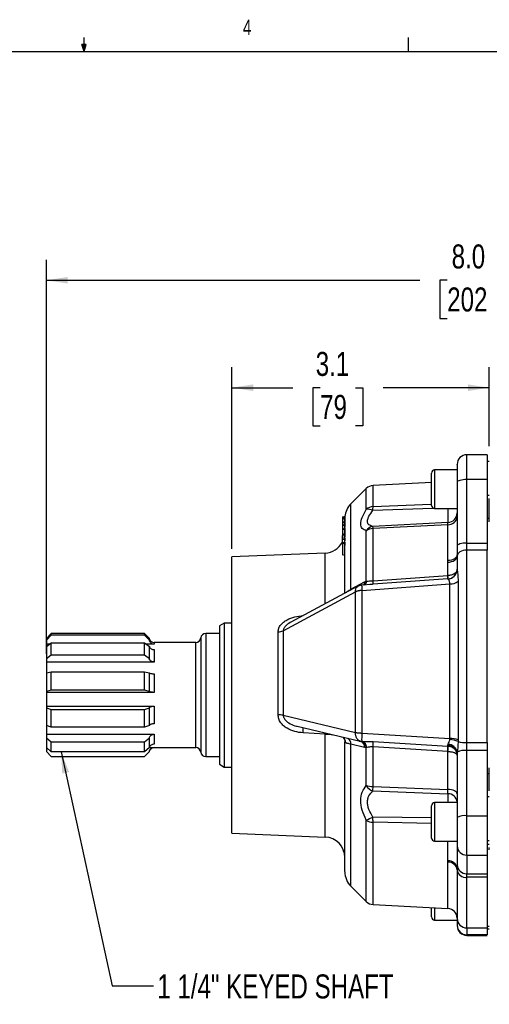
# Model space of a CAD drawing. Header units: inches. Extents: x 0.4 to 16.6, y 0.2 to 10.8.
# Tile 10 of 14: x 8.1 to 11, y 4.9 to 10.8. Entities that reach past the tile are written whole.
import ezdxf

# ---------------------------------------------------------------- set-up
doc = ezdxf.new("R2010")
doc.units = ezdxf.units.IN
doc.header["$MEASUREMENT"] = 0
doc.layers.add('BORDER', color=7, linetype='Continuous', lineweight=25)
doc.layers.add('SLD-0', color=7, linetype='Continuous', lineweight=25)
doc.styles.add('SLDTEXTSTYLE0', font='TXT', dxfattribs={"width": 0.75})
doc.dimstyles.new('SLDDIMSTYLE0', dxfattribs={"dimtxt": 0.145833, "dimasz": 0.13, "dimexe": 0, "dimexo": 0.0625, "dimgap": 0.036458, "dimtad": 0, "dimtih": 1, "dimtoh": 1, "dimdec": 1, "dimlfac": 2, "dimrnd": 1e-09, "dimzin": 12, "dimdsep": 46, "dimtxsty": 'SLDTEXTSTYLE0', "dimsah": 1, "dimcen": 0.09, "dimadec": 0, "dimazin": 3, "dimtfac": 1, "dimtdec": 1, "dimtofl": 0, "dimtmove": 0, "dimatfit": 3, "dimfxl": 0, "dimfrac": 2, "dimtolj": 1, "dimtzin": 12, "dimarcsym": 0})
doc.dimstyles.new('SLDDIMSTYLE1', dxfattribs={"dimtxt": 0.145833, "dimasz": 0.13, "dimexe": 0, "dimexo": 0.0625, "dimgap": 0.036458, "dimtad": 0, "dimtih": 1, "dimtoh": 1, "dimdec": 1, "dimlfac": 2, "dimrnd": 1e-09, "dimzin": 4, "dimdsep": 46, "dimtxsty": 'SLDTEXTSTYLE0', "dimsah": 1, "dimcen": 0.09, "dimadec": 0, "dimazin": 1, "dimtfac": 1, "dimtdec": 1, "dimtofl": 0, "dimtmove": 0, "dimatfit": 3, "dimfxl": 0, "dimfrac": 2, "dimtolj": 1, "dimtzin": 12, "dimarcsym": 0})
doc.dimstyles.new('SLDDIMSTYLE2', dxfattribs={"dimtxt": 0.18, "dimasz": 0.13, "dimexe": 0, "dimexo": 0.0625, "dimgap": 0, "dimtad": 0, "dimtih": 1, "dimtoh": 1, "dimdec": 0, "dimrnd": 1e-09, "dimzin": 0, "dimdsep": 46, "dimtxsty": 'Standard', "dimsah": 1, "dimcen": 0.09, "dimadec": 0, "dimazin": 0, "dimtfac": 0.13, "dimtdec": 0, "dimtofl": 0, "dimtmove": 0, "dimatfit": 3, "dimfxl": 0, "dimfrac": 2, "dimtolj": 1, "dimtzin": 0, "dimarcsym": 0})

# ---------------------------------------------------------------- blocks, each defined once
blk = doc.blocks.new('_D_4')
at = {"layer": 'SLD-0'}
for p, q in [((8.272, 6.9826), (8.272, 9.3773)), ((8.272, 9.2523), (10.5385, 9.2523)), ((10.7047, 9.2523), (10.6603, 9.2523)), ((10.6603, 9.2523), (10.6603, 9.0206)), ((11.028, 9.2523), (11.0723, 9.2523)), ((11.0723, 9.2523), (11.0723, 9.0206)), ((12.2562, 9.2523), (11.1942, 9.2523)), ((10.6603, 9.0206), (10.7047, 9.0206)), ((11.0723, 9.0206), (11.028, 9.0206))]:
    blk.add_line(p, q, dxfattribs=at)
for points in [[(8.272, 9.2523), (8.402, 9.2323), (8.402, 9.2723)], [(12.2562, 9.2523), (12.1262, 9.2723), (12.1262, 9.2323)]]:
    blk.add_solid(points, dxfattribs=at)
at = {"layer": 'SLD-0', "char_height": 0.14583, "attachment_point": 1, "style": 'SLDTEXTSTYLE0'}
for s, insert in [('8.0', (10.7317, 9.4699)), ('202', (10.7047, 9.2086))]:
    blk.add_mtext(s, dxfattribs=dict(at, insert=insert))
blk = doc.blocks.new('_D_8')
at = {"layer": 'SLD-0'}
for p, q in [((9.3975, 7.621), (9.3975, 8.7245)), ((10.96, 8.2437), (10.96, 8.7245)), ((9.3975, 8.5995), (9.7673, 8.5995)), ((9.9335, 8.5995), (9.8892, 8.5995)), ((9.8892, 8.5995), (9.8892, 8.3678)), ((10.149, 8.5995), (10.1934, 8.5995)), ((10.1934, 8.5995), (10.1934, 8.3678)), ((10.96, 8.5995), (10.3153, 8.5995)), ((9.8892, 8.3678), (9.9335, 8.3678)), ((10.1934, 8.3678), (10.149, 8.3678))]:
    blk.add_line(p, q, dxfattribs=at)
for points in [[(9.3975, 8.5995), (9.5275, 8.5795), (9.5275, 8.6195)], [(10.96, 8.5995), (10.83, 8.6195), (10.83, 8.5795)]]:
    blk.add_solid(points, dxfattribs=at)
at = {"layer": 'SLD-0', "char_height": 0.14583, "attachment_point": 1, "style": 'SLDTEXTSTYLE0'}
for s, insert in [('3.1', (9.9067, 8.8171)), ('79', (9.9335, 8.5558))]:
    blk.add_mtext(s, dxfattribs=dict(at, insert=insert))

msp = doc.modelspace()

# ---------------------------------------------------------------- linework, layer by layer
at = {"color": 7, "linetype": 'Continuous', "lineweight": 25}
for p, q in [((10.9475, 8.1923), (10.8235, 8.1923)), ((10.96, 8.1519), (10.9475, 8.1519)), ((10.609, 7.8841), (10.609, 8.0806)), ((10.765, 8.0996), (10.628, 8.0996)), ((10.609, 8.0239), (10.2544, 8.0053)), ((10.765, 8.0249), (10.765, 7.6387)), ((10.8235, 7.6551), (10.8235, 8.0414)), ((10.9475, 8.0414), (10.8235, 8.0414)), ((10.9475, 8.0414), (10.9475, 7.6551)), ((10.2135, 7.987), (10.1201, 7.8936)), ((10.9475, 7.9472), (10.96, 7.9472)), ((10.96, 7.8044), (10.96, 7.9268)), ((10.628, 7.8651), (10.765, 7.8651)), ((10.0835, 7.8163), (10.0685, 7.812)), ((10.0685, 7.8119), (10.0835, 7.8162)), ((10.0685, 7.8103), (10.0835, 7.8149)), ((10.0835, 7.8135), (10.0685, 7.8095)), ((10.0685, 7.812), (10.0685, 7.8119)), ((10.0685, 7.8119), (10.0685, 7.8103)), ((10.0685, 7.8103), (10.0685, 7.8095)), ((10.0685, 7.8095), (10.0685, 7.8049)), ((10.0836, 7.8067), (10.0685, 7.8023)), ((10.0685, 7.8013), (10.0835, 7.8056)), ((10.0685, 7.7821), (10.0835, 7.7874)), ((10.0685, 7.7821), (10.0685, 7.7784)), ((10.0685, 7.7784), (10.0835, 7.782)), ((10.0685, 7.7784), (10.0685, 7.764)), ((10.0835, 7.8162), (10.0835, 7.8163)), ((10.0835, 7.8163), (10.084, 7.8163)), ((10.0835, 7.8149), (10.0835, 7.8162)), ((10.0835, 7.8162), (10.084, 7.8162)), ((10.0835, 7.8135), (10.0835, 7.8149)), ((10.0835, 7.8149), (10.084, 7.8149)), ((10.0835, 7.8067), (10.0835, 7.8135)), ((10.0835, 7.8135), (10.084, 7.8135)), ((10.0835, 7.8065), (10.0835, 7.8065)), ((10.0835, 7.8056), (10.0841, 7.8056)), ((10.0835, 7.782), (10.0835, 7.7874)), ((10.0835, 7.7874), (10.084, 7.7874)), ((10.0839, 7.782), (10.0835, 7.7699)), ((10.0835, 7.7699), (10.0835, 7.782)), ((10.0835, 7.782), (10.0839, 7.782)), ((10.084, 7.8135), (10.0837, 7.8057)), ((10.084, 7.7874), (10.0839, 7.782)), ((10.084, 7.8163), (10.084, 7.8162)), ((10.084, 7.8162), (10.084, 7.8149)), ((10.084, 7.8149), (10.084, 7.8135)), ((10.7081, 7.78), (10.2538, 7.757)), ((10.96, 7.8044), (10.9475, 7.8044)), ((10.96, 7.7841), (10.96, 7.8044)), ((10.0835, 7.7693), (10.0685, 7.764)), ((10.0685, 7.764), (10.0685, 7.7607)), ((10.0835, 7.7637), (10.0685, 7.7607)), ((10.0685, 7.7607), (10.0685, 7.7337)), ((10.0836, 7.7444), (10.0685, 7.7401)), ((10.0835, 7.7637), (10.0835, 7.7693)), ((10.0835, 7.7693), (10.0839, 7.7693)), ((10.084, 7.7637), (10.0835, 7.7529)), ((10.0835, 7.7529), (10.0835, 7.7637)), ((10.0835, 7.7637), (10.084, 7.7637)), ((10.0835, 7.7436), (10.0835, 7.7529)), ((10.0842, 7.7444), (10.0835, 7.7444)), ((10.0835, 7.7407), (10.0842, 7.7407)), ((10.0839, 7.7693), (10.084, 7.7637)), ((10.2135, 7.4241), (10.2135, 7.7294)), ((10.7081, 7.7669), (10.2544, 7.7438)), ((10.2544, 7.426), (10.2544, 7.7438)), ((10.7081, 7.5489), (10.7081, 7.7669)), ((10.0685, 7.7077), (10.0835, 7.714)), ((10.0685, 7.7077), (10.0685, 7.7022)), ((10.0835, 7.7043), (10.0685, 7.7022)), ((10.0685, 7.6823), (10.0685, 7.7022)), ((10.0685, 7.7002), (10.0685, 7.6915)), ((10.0835, 7.6874), (10.0685, 7.6823)), ((10.0685, 7.6762), (10.0685, 7.6823)), ((10.0685, 7.6762), (10.0835, 7.6786)), ((10.0685, 7.6563), (10.0685, 7.6762)), ((10.0835, 7.6618), (10.0685, 7.6563)), ((10.0835, 7.7043), (10.0835, 7.714)), ((10.0835, 7.714), (10.084, 7.714)), ((10.0839, 7.7043), (10.0835, 7.6942)), ((10.0835, 7.6942), (10.0835, 7.7043)), ((10.0835, 7.7043), (10.0839, 7.7043)), ((10.0835, 7.6899), (10.0835, 7.6942)), ((10.0835, 7.6786), (10.0835, 7.6874)), ((10.0835, 7.6874), (10.0839, 7.6874)), ((10.0839, 7.6786), (10.0835, 7.6683)), ((10.0835, 7.6683), (10.0835, 7.6786)), ((10.0835, 7.6786), (10.0839, 7.6786)), ((10.0835, 7.6652), (10.0835, 7.6683)), ((10.0835, 7.652), (10.0835, 7.6618)), ((10.0835, 7.6618), (10.0839, 7.6618)), ((10.084, 7.714), (10.0839, 7.7043)), ((10.0839, 7.6874), (10.0839, 7.6786)), ((10.0839, 7.6618), (10.084, 7.652)), ((10.0685, 7.6507), (10.0685, 7.6563)), ((10.0835, 7.652), (10.0685, 7.6507)), ((10.0685, 7.6507), (10.0685, 7.585)), ((10.084, 7.652), (10.0835, 7.6431)), ((10.0835, 7.6431), (10.0835, 7.652)), ((10.0835, 7.652), (10.084, 7.652)), ((10.765, 7.6387), (10.765, 7.5866)), ((10.8235, 7.6125), (10.8235, 7.6551)), ((10.8235, 7.6551), (10.9475, 7.6551)), ((10.8235, 6.4431), (10.8235, 7.6125)), ((10.9475, 7.6125), (10.8235, 7.6125)), ((10.9475, 7.6551), (10.9475, 7.6125)), ((9.9637, 7.5946), (9.3975, 7.571)), ((9.3975, 6.9257), (9.3975, 7.571)), ((10.0835, 7.5795), (10.0685, 7.585)), ((10.7081, 7.5392), (10.7081, 7.5489)), ((10.7081, 7.4577), (10.7081, 7.5392)), ((10.765, 7.5866), (10.765, 7.5763)), ((10.765, 7.5763), (10.765, 7.4969)), ((10.7647, 7.4913), (10.765, 7.4969)), ((10.7647, 7.4932), (10.765, 7.4969)), ((10.1201, 7.3748), (10.2037, 7.4196)), ((10.2037, 7.4196), (10.2135, 7.4241)), ((10.2135, 7.4241), (10.2161, 7.4245)), ((10.2544, 7.426), (10.7081, 7.4577)), ((10.709, 7.4373), (10.2553, 7.405)), ((10.7081, 7.4577), (10.7092, 7.4578)), ((10.7092, 7.4373), (10.709, 7.4373)), ((10.7093, 7.4373), (10.7092, 7.4373)), ((10.7711, 7.4236), (10.7711, 6.4607)), ((9.7092, 7.1223), (10.1482, 7.3591)), ((10.1628, 7.393), (9.7561, 7.1747)), ((10.1482, 6.5043), (10.1482, 7.3591)), ((10.2467, 7.4043), (10.1843, 7.3999)), ((10.1888, 7.3678), (10.1886, 7.3698)), ((10.1888, 7.3678), (10.7205, 7.4069)), ((10.1888, 6.5011), (10.1888, 7.3678)), ((10.2517, 7.4047), (10.2467, 7.4043)), ((10.7205, 6.4673), (10.7205, 7.4069)), ((9.352, 7.1695), (9.322, 7.1522)), ((9.322, 7.1522), (9.322, 6.829)), ((9.3975, 7.1695), (9.352, 7.1695)), ((9.352, 7.1695), (9.352, 6.2945)), ((9.7092, 7.1223), (9.7092, 6.6096)), ((9.7562, 7.1744), (9.7523, 7.1726)), ((8.302, 7.1058), (8.272, 7.0758)), ((8.302, 7.0953), (8.272, 7.065)), ((8.272, 7.0758), (8.272, 7.065)), ((8.272, 7.065), (8.272, 7.0405)), ((8.867, 7.1058), (8.302, 7.1058)), ((8.302, 7.0953), (8.302, 7.1058)), ((8.867, 7.0953), (8.302, 7.0953)), ((8.897, 7.0758), (8.867, 7.1058)), ((8.867, 7.0953), (8.867, 7.1058)), ((8.897, 7.065), (8.867, 7.0953)), ((8.897, 7.065), (8.897, 7.0758)), ((9.322, 7.106), (9.2391, 7.106)), ((9.6783, 6.6115), (9.6783, 7.1161)), ((8.272, 7.0269), (8.302, 7.0499)), ((8.2897, 7.0405), (8.272, 7.0405)), ((8.272, 7.0405), (8.272, 7.0269)), ((8.272, 7.0269), (8.272, 6.9513)), ((8.302, 6.9744), (8.302, 7.0499)), ((8.302, 7.0499), (8.867, 7.0499)), ((8.867, 6.9744), (8.867, 7.0499)), ((8.867, 7.0499), (8.897, 7.0269)), ((8.9264, 7.0405), (8.8793, 7.0405)), ((8.897, 6.9513), (8.897, 7.0269)), ((9.1785, 7.0515), (8.9264, 7.0515)), ((8.9264, 7.0082), (8.9264, 6.9326)), ((8.302, 6.9744), (8.272, 6.9513)), ((8.272, 6.9513), (8.272, 6.9326)), ((8.867, 6.9744), (8.302, 6.9744)), ((8.897, 6.9513), (8.867, 6.9744)), ((8.9264, 6.9326), (8.272, 6.9326)), ((8.272, 6.9326), (8.272, 6.8671)), ((9.3975, 5.8931), (9.3975, 6.9257)), ((8.272, 6.8667), (8.302, 6.8737)), ((8.272, 6.8667), (8.272, 6.7538)), ((8.302, 6.7608), (8.302, 6.8737)), ((8.302, 6.8737), (8.867, 6.8737)), ((8.867, 6.7608), (8.867, 6.8737)), ((8.867, 6.8737), (8.897, 6.8667)), ((8.897, 6.7538), (8.897, 6.8667)), ((8.9264, 6.861), (8.9264, 6.7481)), ((9.322, 6.829), (9.322, 6.3118)), ((8.302, 6.7608), (8.272, 6.7538)), ((8.867, 6.7608), (8.302, 6.7608)), ((8.897, 6.7538), (8.867, 6.7608)), ((8.272, 6.7538), (8.272, 6.7481)), ((8.9264, 6.7481), (8.272, 6.7481)), ((8.272, 6.7481), (8.272, 6.6646)), ((8.272, 6.6646), (8.9264, 6.6646)), ((8.272, 6.6646), (8.272, 6.6551)), ((8.272, 6.6551), (8.302, 6.6434)), ((8.272, 6.6551), (8.272, 6.548)), ((8.302, 6.5363), (8.302, 6.6434)), ((8.302, 6.6434), (8.867, 6.6434)), ((8.867, 6.6434), (8.897, 6.6551)), ((8.867, 6.5363), (8.867, 6.6434)), ((8.897, 6.548), (8.897, 6.6551)), ((8.9264, 6.6646), (8.9264, 6.5575)), ((9.7092, 6.6096), (10.1482, 6.5043)), ((8.302, 6.5363), (8.272, 6.548)), ((8.272, 6.5471), (8.272, 6.4939)), ((8.867, 6.5363), (8.302, 6.5363)), ((8.897, 6.548), (8.867, 6.5363)), ((9.7943, 6.542), (10.1763, 6.4516)), ((8.272, 6.4939), (8.9264, 6.4939)), ((8.272, 6.4939), (8.272, 6.4728)), ((8.272, 6.4728), (8.302, 6.4469)), ((8.272, 6.4728), (8.272, 6.4125)), ((8.867, 6.4469), (8.897, 6.4728)), ((8.897, 6.4125), (8.897, 6.4728)), ((8.9264, 6.4939), (8.9264, 6.4335)), ((9.9637, 6.4948), (9.8303, 6.5022)), ((10.1482, 6.5043), (10.1482, 6.5043)), ((10.1886, 6.4989), (10.1888, 6.5011)), ((10.1888, 6.5011), (10.7205, 6.4673)), ((10.7205, 6.4616), (10.7205, 6.4673)), ((8.302, 6.3865), (8.272, 6.4125)), ((8.272, 6.4125), (8.272, 6.3896)), ((8.302, 6.3865), (8.302, 6.4469)), ((8.302, 6.4469), (8.867, 6.4469)), ((8.867, 6.3865), (8.867, 6.4469)), ((8.897, 6.4125), (8.867, 6.3865)), ((8.8976, 6.4142), (8.9264, 6.4142)), ((8.9264, 6.4125), (9.1785, 6.4125)), ((10.088, 6.4422), (10.0835, 6.4477)), ((10.2037, 6.4136), (10.1201, 6.4334)), ((10.1713, 6.4528), (10.18, 6.4508)), ((10.18, 6.4508), (10.1856, 6.45)), ((10.1822, 6.4503), (10.1853, 6.4492)), ((10.1856, 6.45), (10.1881, 6.4499)), ((10.2135, 6.4122), (10.2037, 6.4136)), ((10.2161, 6.4126), (10.2135, 6.4122)), ((10.2135, 6.1833), (10.2135, 6.4122)), ((10.2544, 6.1754), (10.2544, 6.4169)), ((10.7081, 6.3893), (10.2544, 6.4169)), ((10.2553, 6.4491), (10.709, 6.421)), ((10.709, 6.421), (10.7092, 6.421)), ((10.7092, 6.421), (10.7094, 6.428)), ((10.7094, 6.428), (10.7102, 6.4326)), ((10.7711, 6.4607), (10.771, 6.4498)), ((10.8235, 6.4431), (10.9475, 6.4431)), ((10.8235, 6.3951), (10.8235, 6.4431)), ((10.9475, 6.4431), (10.9475, 6.3951)), ((8.272, 6.3896), (8.302, 6.3593)), ((8.272, 6.3896), (8.272, 6.3883)), ((8.272, 6.3883), (8.302, 6.3583)), ((8.867, 6.3865), (8.302, 6.3865)), ((8.302, 6.3593), (8.867, 6.3593)), ((8.302, 6.3583), (8.302, 6.3593)), ((8.302, 6.3583), (8.867, 6.3583)), ((8.867, 6.3593), (8.897, 6.3896)), ((8.867, 6.3583), (8.897, 6.3883)), ((8.867, 6.3583), (8.867, 6.3593)), ((8.897, 6.3883), (8.897, 6.3896)), ((9.2391, 6.358), (9.322, 6.358)), ((10.7081, 6.1588), (10.7081, 6.3893)), ((10.7092, 6.3893), (10.7081, 6.3893)), ((10.7654, 6.3858), (10.765, 6.3779)), ((10.765, 6.3779), (10.765, 5.9886)), ((10.8235, 5.9991), (10.8235, 6.3951)), ((10.9475, 6.3951), (10.8235, 6.3951)), ((10.9475, 6.3951), (10.9475, 5.9991)), ((9.322, 6.3118), (9.352, 6.2945)), ((9.352, 6.2945), (9.3975, 6.2945)), ((10.96, 6.2551), (10.96, 6.2893)), ((10.9475, 6.2551), (10.96, 6.2551)), ((10.96, 6.15), (10.96, 6.2551)), ((10.2544, 6.1754), (10.7081, 6.1588)), ((10.2538, 6.1493), (10.7081, 6.1322)), ((10.96, 6.114), (10.9475, 6.114)), ((10.609, 5.8631), (10.609, 6.0596)), ((10.765, 6.0786), (10.628, 6.0786)), ((10.8235, 5.7599), (10.8235, 5.9991)), ((10.8235, 5.9991), (10.9475, 5.9991)), ((9.3975, 5.8931), (9.9637, 5.8694)), ((10.628, 5.8441), (10.765, 5.8441)), ((10.765, 5.816), (10.765, 5.7027)), ((10.9475, 5.8482), (10.96, 5.8482)), ((10.96, 5.8243), (10.9475, 5.8243)), ((10.96, 5.7915), (10.96, 5.8064)), ((10.8235, 5.7599), (10.9475, 5.7599)), ((10.8235, 5.7599), (10.8235, 5.6466)), ((10.9475, 5.7599), (10.9475, 5.6466)), ((10.7081, 5.7167), (10.7081, 5.7245)), ((10.765, 5.7027), (10.765, 5.678)), ((10.765, 5.678), (10.765, 5.6701)), ((10.8235, 5.6466), (10.9475, 5.6466)), ((10.8235, 5.6245), (10.8235, 5.6466)), ((10.9475, 5.6245), (10.8235, 5.6245)), ((10.9475, 5.6466), (10.9475, 5.6245)), ((10.1201, 5.5704), (10.2135, 5.477)), ((10.2544, 5.4588), (10.7081, 5.435)), ((10.609, 5.3893), (10.609, 5.4402)), ((10.609, 5.3835), (10.609, 5.3893)), ((10.628, 5.3645), (10.765, 5.3645)), ((10.765, 5.3755), (10.765, 5.3328)), ((10.9475, 5.327), (10.96, 5.327)), ((10.8235, 5.3171), (10.9475, 5.3171)), ((10.9475, 5.2752), (10.8235, 5.2752)), ((10.8235, 5.2718), (10.9475, 5.2718)), ((10.9475, 5.3171), (10.9475, 5.2752)), ((10.9475, 5.3121), (10.96, 5.3121))]:
    msp.add_line(p, q, dxfattribs=at)
at = {"color": 8, "linetype": 'Continuous', "lineweight": 25}
for p, q in [((10.8235, 8.0414), (10.8235, 8.1923)), ((10.628, 8.0996), (10.628, 7.8661)), ((10.2135, 7.8608), (10.2135, 7.987)), ((10.2544, 7.8771), (10.2544, 8.0053)), ((10.1201, 7.3748), (10.1201, 7.8936)), ((10.2538, 7.8545), (10.618, 7.8684)), ((10.2544, 7.8771), (10.6057, 7.8914)), ((10.628, 7.8661), (10.628, 7.8651)), ((10.7081, 7.8651), (10.7081, 7.78)), ((9.9637, 7.2883), (9.9637, 7.5946)), ((10.1201, 7.3748), (10.1196, 7.369)), ((10.2553, 7.405), (10.235, 7.4035)), ((9.2093, 7.0792), (9.2093, 6.3848)), ((9.2391, 7.106), (9.2391, 6.8184)), ((8.9264, 7.0515), (8.9264, 7.0405)), ((9.1785, 6.8058), (9.1785, 7.0515)), ((9.1785, 6.4125), (9.1785, 6.8058)), ((9.2391, 6.8184), (9.2391, 6.358)), ((9.9641, 6.502), (9.9637, 6.4948)), ((9.9637, 5.8694), (9.9637, 6.4948)), ((10.0638, 6.4783), (10.0714, 6.4755)), ((8.9264, 6.4142), (8.9264, 6.4125)), ((10.0827, 6.4559), (10.0835, 6.4477)), ((10.1201, 5.5704), (10.1201, 6.4334)), ((10.7081, 6.1322), (10.7081, 6.0786)), ((10.628, 6.0786), (10.628, 5.8441)), ((10.609, 5.985), (10.2538, 5.991)), ((10.2135, 5.477), (10.2135, 5.9702)), ((10.2544, 5.4588), (10.2544, 5.9591)), ((10.609, 5.9521), (10.2544, 5.9591)), ((10.7081, 5.7245), (10.7081, 5.8441)), ((10.7081, 5.435), (10.7081, 5.7167)), ((10.765, 5.6701), (10.765, 5.3754)), ((10.8235, 5.3171), (10.8235, 5.6245)), ((10.628, 5.4392), (10.628, 5.3714)), ((10.628, 5.3714), (10.628, 5.3645)), ((10.8235, 5.3171), (10.8235, 5.2752)), ((10.8235, 5.2752), (10.8235, 5.2718))]:
    msp.add_line(p, q, dxfattribs=at)
at = {"color": 7, "linetype": 'Continuous', "lineweight": 25, "flags": 128}
for points in [[(10.8235, 8.0414), (10.8121, 8.0411), (10.8011, 8.0401), (10.791, 8.0386), (10.7821, 8.0365), (10.7749, 8.034), (10.7694, 8.0312), (10.7661, 8.0281), (10.765, 8.0249)], [(10.0835, 7.7407), (10.076, 7.7387), (10.0685, 7.7367)], [(10.8235, 7.6551), (10.8121, 7.6548), (10.8011, 7.6539), (10.791, 7.6524), (10.7821, 7.6503), (10.7749, 7.6478), (10.7694, 7.645), (10.7661, 7.6419), (10.765, 7.6387)], [(10.8235, 7.6125), (10.8121, 7.6118), (10.8012, 7.6098), (10.7911, 7.6064), (10.7822, 7.6019), (10.7749, 7.5964), (10.7695, 7.5902), (10.7662, 7.5834), (10.765, 7.5763)], [(10.765, 7.5866), (10.7639, 7.5795), (10.7607, 7.5726), (10.7555, 7.5662), (10.7485, 7.5606), (10.7399, 7.5559), (10.7301, 7.5523), (10.7194, 7.5499), (10.7081, 7.5489)], [(10.7081, 7.5392), (10.7194, 7.5402), (10.7301, 7.5425), (10.7399, 7.5461), (10.7484, 7.5507), (10.7554, 7.5562), (10.7607, 7.5625), (10.7639, 7.5693), (10.765, 7.5763)], [(10.765, 6.1323), (10.7639, 6.1373), (10.7607, 6.1421), (10.7555, 6.1466), (10.7485, 6.1506), (10.7399, 6.1539), (10.7301, 6.1564), (10.7194, 6.1581), (10.7081, 6.1588)]]:
    msp.add_lwpolyline(points, dxfattribs=at)
at = {"color": 7, "linetype": 'Continuous', "lineweight": 25}
for centre, radius, start, end in [((10.8235, 8.1338), 0.0585, 90, 180), ((10.628, 8.0806), 0.019, 90, 180), ((10.2577, 7.9429), 0.0625, 93, 135), ((10.2085, 7.8052), 0.125, 135, 174.95799), ((10.2268, 7.7992), 0.0615, 63.99637, 103.09417), ((10.2571, 7.8113), 0.0659, 92.27138, 131.37324), ((10.628, 7.8841), 0.019, 180, 270), ((10.7052, 7.8398), 0.0598, 272.82191, 359.84391), ((10.7111, 7.8211), 0.0542, 266.84016, 353.27387), ((10.262, 7.6997), 0.0578, 98.13905, 148.12647), ((10.2564, 7.6731), 0.0707, 91.61794, 127.35118), ((9.9585, 7.7195), 0.125, 272.3919, 331.64236), ((10.705, 7.4971), 0.06, 274.08123, 354.46262), ((10.7539, 7.4922), 0.0108, 355.04395, 5.19403), ((10.0021, 7.4047), 0.2532, 0.05551, 4.82753), ((10.4735, 7.4376), 0.2355, 359.92836, 4.89799), ((10.6131, 7.4475), 0.0967, 353.94855, 6.07378), ((10.7232, 7.4839), 0.077, 267.96085, 308.44784), ((9.6783, 7.1972), 0.0811, 269.99174, 292.4277), ((8.9264, 7.0815), 0.03, 191.05006, 270), ((9.1785, 7.0825), 0.031, 270, 353.8831), ((9.2391, 7.076), 0.03, 90, 173.8831), ((9.6788, 6.3692), 0.2424, 82.77563, 90.10935), ((10.7249, 6.3019), 0.1654, 73.77322, 91.5246), ((10.7194, 6.3434), 0.1182, 64.15138, 89.489), ((8.9264, 6.3825), 0.03, 90, 168.94994), ((9.1785, 6.3815), 0.031, 6.1169, 90), ((10.1694, 6.4179), 0.0345, 352.92207, 72.21598), ((10.1741, 6.4122), 0.0395, 359.93089, 73.04191), ((10.1753, 6.4112), 0.0408, 1.9015, 71.68405), ((9.8173, 6.4452), 0.4381, 356.29484, 0.51226), ((10.2842, 6.4167), 0.4249, 356.30725, 0.58777), ((10.4379, 6.4051), 0.2718, 356.65301, 3.34699), ((10.7103, 6.373), 0.0549, 5.0621, 90.91732), ((10.708, 6.3741), 0.0585, 11.51878, 87.88616), ((10.8173, 6.6037), 0.1608, 253.25751, 272.22161), ((9.2391, 6.388), 0.03, 186.1169, 270), ((10.8115, 6.2835), 0.1122, 83.87847, 114.28479), ((10.2806, 6.2255), 0.0808, 212.96481, 250.59347), ((10.2549, 6.2869), 0.1115, 248.21407, 269.75581), ((10.71, 6.077), 0.0552, 5.08605, 91.90179), ((10.628, 6.0596), 0.019, 90, 180), ((10.0663, 6.349), 0.4042, 291.27305, 297.65005), ((10.8093, 5.9098), 0.0904, 80.99285, 119.37744), ((10.2555, 6.0444), 0.0853, 240.48378, 269.26873), ((9.9585, 5.7446), 0.125, 0, 87.6081), ((10.628, 5.8631), 0.019, 180, 270), ((10.8223, 5.8172), 0.0574, 181.20666, 271.15786), ((10.7117, 5.6709), 0.0538, 7.6102, 93.7853), ((10.7115, 5.6629), 0.054, 7.64682, 93.56499), ((10.8223, 5.7039), 0.0574, 181.20666, 271.15786), ((10.2085, 5.6588), 0.125, 180, 225), ((10.8179, 5.6776), 0.0534, 188.08736, 276.05201), ((10.2577, 5.5212), 0.0625, 225, 267), ((10.705, 5.3751), 0.06, 0.25306, 87), ((10.628, 5.3835), 0.019, 180, 270), ((10.8235, 5.3756), 0.0585, 180.25306, 270), ((10.823, 5.3332), 0.058, 180.47381, 270.4661), ((10.8235, 5.3303), 0.0585, 180, 270)]:
    msp.add_arc(centre, radius, start, end, dxfattribs=at)
at = {"color": 8, "linetype": 'Continuous', "lineweight": 25}
for centre, radius, start, end in [((10.1753, 7.4183), 0.0284, 319.94054, 2.54171), ((10.1826, 7.4256), 0.031, 306.71676, 357.15596), ((10.184, 7.4274), 0.0322, 305.05327, 355.00532), ((9.2976, 6.5354), 0.5338, 356.44246, 359.84364), ((10.0449, 6.4419), 0.0431, 0.3496, 53.27136), ((10.0836, 6.4371), 0.0367, 354.30632, 59.94758)]:
    msp.add_arc(centre, radius, start, end, dxfattribs=at)
at = {"color": 7, "linetype": 'Continuous', "lineweight": 25}
for points, knots in [([(10.9475, 8.1922), (10.9475, 8.1922), (10.9475, 8.1934), (10.9475, 8.1893), (10.9475, 8.1793), (10.9475, 8.162), (10.9475, 8.1388), (10.9475, 8.1103), (10.9475, 8.0777), (10.9475, 8.0535), (10.9475, 8.0414)], [0, 0, 0, 0, 0.002031, 0.144598, 0.287165, 0.429732, 0.572299, 0.714866, 0.857433, 1, 1, 1, 1]), ([(10.765, 8.1314), (10.765, 8.1319), (10.765, 8.1333), (10.765, 8.1136), (10.765, 8.0761), (10.765, 8.0416), (10.765, 8.0249)], [0, 0, 0, 0, 0.134746, 0.429694, 0.724642, 1, 1, 1, 1]), ([(10.2129, 7.7303), (10.2039, 7.7338), (10.1859, 7.7409), (10.1771, 7.7698), (10.1858, 7.8106), (10.2039, 7.843), (10.2129, 7.8592)], [0, 0, 0, 0, 0.250245, 0.499512, 0.7494949, 1, 1, 1, 1]), ([(10.2135, 7.8608), (10.2135, 7.8605), (10.2134, 7.8601), (10.2131, 7.8595), (10.2129, 7.8592)], [0, 0, 0, 0, 0.484649, 1, 1, 1, 1]), ([(10.2538, 7.757), (10.2448, 7.7593), (10.2315, 7.7627), (10.2225, 7.775), (10.2201, 7.7869), (10.2225, 7.8014), (10.2314, 7.8237), (10.2448, 7.8422), (10.2538, 7.8545)], [0, 0, 0, 0, 0.254002, 0.379171, 0.499479, 0.620168, 0.745715, 1, 1, 1, 1]), ([(10.2538, 7.8545), (10.2539, 7.859), (10.2542, 7.8683), (10.2544, 7.8741), (10.2544, 7.8771)], [0, 0, 0, 0, 0.4829121, 1, 1, 1, 1]), ([(10.0685, 7.8013), (10.0685, 7.7995), (10.0685, 7.7969), (10.0685, 7.7885), (10.0685, 7.7862)], [0, 0, 0, 0, 0.733132, 1, 1, 1, 1]), ([(10.0835, 7.8056), (10.0835, 7.8057), (10.0835, 7.806), (10.0835, 7.8063), (10.0835, 7.8068), (10.0835, 7.8065), (10.0835, 7.8064)], [0, 0, 0, 0, 0.096385, 0.482078, 0.867786, 1, 1, 1, 1]), ([(10.0841, 7.8056), (10.0841, 7.8055), (10.0841, 7.8052), (10.0841, 7.8045), (10.0841, 7.8032), (10.084, 7.8016), (10.0839, 7.7997), (10.0838, 7.7974), (10.0837, 7.7947), (10.0835, 7.7915), (10.0835, 7.7889), (10.0835, 7.7874)], [0, 0, 0, 0, 0.029521, 0.147624, 0.265785, 0.383928, 0.502102, 0.620288, 0.738483, 0.856685, 1, 1, 1, 1]), ([(10.0835, 7.7874), (10.0835, 7.7886), (10.0835, 7.7909), (10.0835, 7.794), (10.0835, 7.7968), (10.0835, 7.7992), (10.0835, 7.8017), (10.0835, 7.804), (10.0835, 7.8051), (10.0835, 7.8056)], [0, 0, 0, 0, 0.1153331, 0.234531, 0.3537204, 0.4729014, 0.5920734, 0.7947728, 1, 1, 1, 1]), ([(10.084, 7.8065), (10.084, 7.8066), (10.0841, 7.8067), (10.0841, 7.8065), (10.0841, 7.8062), (10.0841, 7.8059), (10.0841, 7.8056)], [0, 0, 0, 0, 0.17078, 0.377561, 0.58434, 1, 1, 1, 1]), ([(10.7081, 7.7669), (10.7082, 7.7702), (10.7083, 7.7769), (10.7082, 7.779), (10.7081, 7.78)], [0, 0, 0, 0, 0.501709, 1, 1, 1, 1]), ([(10.0685, 7.74), (10.0685, 7.74), (10.0685, 7.7404), (10.0685, 7.7385), (10.0685, 7.7367)], [0, 0, 0, 0, 0.085202, 1, 1, 1, 1]), ([(10.0685, 7.7367), (10.0685, 7.7346), (10.0685, 7.7315), (10.0685, 7.7246), (10.0685, 7.7188), (10.0685, 7.7143), (10.0685, 7.712), (10.0685, 7.7119)], [0, 0, 0, 0, 0.408866, 0.606151, 0.802416, 0.986009, 1, 1, 1, 1]), ([(10.0835, 7.7407), (10.0835, 7.7409), (10.0835, 7.7417), (10.0835, 7.743), (10.0835, 7.7439), (10.0835, 7.7443), (10.0835, 7.7444), (10.0835, 7.7444)], [0, 0, 0, 0, 0.0785746, 0.3931696, 0.7079238, 0.8651743, 1, 1, 1, 1]), ([(10.0842, 7.7407), (10.0842, 7.7405), (10.0842, 7.7397), (10.0841, 7.7379), (10.0841, 7.735), (10.0839, 7.7321), (10.0838, 7.7288), (10.0837, 7.726), (10.0835, 7.7217), (10.0835, 7.7187), (10.0835, 7.7165)], [0, 0, 0, 0, 0.0383261, 0.1918561, 0.3453829, 0.499075, 0.5757897, 0.7294345, 0.8061455, 1, 1, 1, 1]), ([(10.0835, 7.7165), (10.0835, 7.7169), (10.0835, 7.7191), (10.0835, 7.7246), (10.0835, 7.7329), (10.0835, 7.7381), (10.0835, 7.7404), (10.0835, 7.7407)], [0, 0, 0, 0, 0.038444, 0.1928891, 0.504193, 0.9263886, 1, 1, 1, 1]), ([(10.0839, 7.7444), (10.0839, 7.7444), (10.084, 7.7443), (10.0841, 7.7437), (10.0842, 7.7426), (10.0842, 7.7415), (10.0842, 7.7407)], [0, 0, 0, 0, 0.155129, 0.465928, 0.620991, 1, 1, 1, 1]), ([(10.2129, 7.7303), (10.2131, 7.7302), (10.2134, 7.7301), (10.2135, 7.7296), (10.2135, 7.7294)], [0, 0, 0, 0, 0.515348, 1, 1, 1, 1]), ([(10.2544, 7.7438), (10.2544, 7.7472), (10.2542, 7.7536), (10.2539, 7.7559), (10.2538, 7.757)], [0, 0, 0, 0, 0.515662, 1, 1, 1, 1]), ([(10.0835, 7.3504), (10.0835, 7.3748), (10.0835, 7.4298), (10.0835, 7.5062), (10.0835, 7.5808), (10.0835, 7.6224), (10.0835, 7.6431)], [0, 0, 0, 0, 0.2114068, 0.4747533, 0.7380998, 1, 1, 1, 1]), ([(10.7647, 7.4932), (10.7631, 7.4882), (10.7602, 7.4791), (10.7469, 7.4679), (10.7299, 7.4601), (10.716, 7.4585), (10.7092, 7.4578)], [0, 0, 0, 0, 0.278453, 0.499966, 0.758495, 1, 1, 1, 1]), ([(10.7092, 7.4373), (10.7166, 7.4387), (10.7309, 7.4412), (10.7485, 7.4543), (10.7608, 7.4714), (10.7634, 7.4847), (10.7647, 7.4913)], [0, 0, 0, 0, 0.261945, 0.515332, 0.759798, 1, 1, 1, 1]), ([(10.765, 7.4969), (10.7663, 7.4876), (10.7688, 7.4692), (10.7703, 7.4388), (10.7711, 7.4236)], [0, 0, 0, 0, 0.4992106, 1, 1, 1, 1]), ([(10.2161, 7.4245), (10.2216, 7.4248), (10.2299, 7.4252), (10.2436, 7.4252), (10.2508, 7.4257), (10.2544, 7.426)], [0, 0, 0, 0, 0.499323, 0.748757, 1, 1, 1, 1]), ([(10.7205, 7.4069), (10.7203, 7.4113), (10.7201, 7.42), (10.7158, 7.4292), (10.711, 7.4354), (10.7099, 7.4367), (10.7093, 7.4373)], [0, 0, 0, 0, 0.246503, 0.497828, 0.751356, 1, 1, 1, 1]), ([(10.1877, 7.4001), (10.1838, 7.3997), (10.1753, 7.3986), (10.1675, 7.3951), (10.1633, 7.3932)], [0, 0, 0, 0, 0.455696, 1, 1, 1, 1]), ([(9.6783, 7.1161), (9.6792, 7.1238), (9.681, 7.1392), (9.6939, 7.1594), (9.7114, 7.1762), (9.7393, 7.1938), (9.7793, 7.2087), (9.8134, 7.2125), (9.8303, 7.2144)], [0, 0, 0, 0, 0.125827, 0.251155, 0.37615, 0.501575, 0.751191, 1, 1, 1, 1]), ([(8.9264, 7.0405), (8.9231, 7.0408), (8.9164, 7.0415), (8.9076, 7.0466), (8.9007, 7.0541), (8.8979, 7.0609), (8.8971, 7.0646), (8.897, 7.065)], [0, 0, 0, 0, 0.240228, 0.480391, 0.722425, 0.968211, 1, 1, 1, 1]), ([(8.897, 7.0269), (8.898, 7.0244), (8.8999, 7.0193), (8.9068, 7.0133), (8.9159, 7.009), (8.9229, 7.0085), (8.9264, 7.0082)], [0, 0, 0, 0, 0.248647, 0.497373, 0.743869, 1, 1, 1, 1]), ([(8.9264, 6.9326), (8.9231, 6.9329), (8.9164, 6.9334), (8.9076, 6.9373), (8.9007, 6.943), (8.8979, 6.9481), (8.8971, 6.951), (8.897, 6.9513)], [0, 0, 0, 0, 0.240228, 0.480391, 0.722425, 0.968211, 1, 1, 1, 1]), ([(8.897, 6.8667), (8.898, 6.8659), (8.8999, 6.8644), (8.9068, 6.8626), (8.9159, 6.8613), (8.9229, 6.8611), (8.9264, 6.861)], [0, 0, 0, 0, 0.248647, 0.497373, 0.743869, 1, 1, 1, 1]), ([(8.9264, 6.7481), (8.9231, 6.7482), (8.9164, 6.7484), (8.9076, 6.7496), (8.9007, 6.7513), (8.8979, 6.7529), (8.8971, 6.7537), (8.897, 6.7538)], [0, 0, 0, 0, 0.240228, 0.480391, 0.722425, 0.968211, 1, 1, 1, 1]), ([(8.897, 6.6551), (8.898, 6.6564), (8.8999, 6.6589), (8.9068, 6.662), (8.9159, 6.6641), (8.9229, 6.6644), (8.9264, 6.6646)], [0, 0, 0, 0, 0.248647, 0.497373, 0.743869, 1, 1, 1, 1]), ([(9.8303, 6.5022), (9.8132, 6.5042), (9.7792, 6.508), (9.7391, 6.5248), (9.7112, 6.5446), (9.6938, 6.5634), (9.681, 6.586), (9.6792, 6.603), (9.6783, 6.6115)], [0, 0, 0, 0, 0.250453, 0.499466, 0.624561, 0.749917, 0.875248, 1, 1, 1, 1]), ([(8.9264, 6.5575), (8.9231, 6.5574), (8.9164, 6.5571), (8.9076, 6.5551), (8.9007, 6.5522), (8.8979, 6.5496), (8.8971, 6.5482), (8.897, 6.548)], [0, 0, 0, 0, 0.240228, 0.480391, 0.722425, 0.968211, 1, 1, 1, 1]), ([(8.897, 6.4728), (8.898, 6.4757), (8.8999, 6.4814), (8.9068, 6.4882), (8.9159, 6.4929), (8.9229, 6.4936), (8.9264, 6.4939)], [0, 0, 0, 0, 0.248647, 0.497373, 0.743869, 1, 1, 1, 1]), ([(10.0703, 6.4767), (10.0729, 6.4744), (10.0779, 6.4701), (10.0812, 6.4605), (10.0828, 6.4558)], [0, 0, 0, 0, 0.513968, 1, 1, 1, 1]), ([(10.18, 6.4508), (10.1755, 6.4522), (10.1665, 6.4549), (10.1561, 6.4669), (10.149, 6.4837), (10.1484, 6.4974), (10.1482, 6.5043)], [0, 0, 0, 0, 0.242814, 0.490235, 0.743141, 1, 1, 1, 1]), ([(10.1881, 6.4499), (10.1879, 6.4511), (10.1875, 6.4535), (10.1874, 6.4643), (10.1877, 6.4796), (10.1883, 6.4924), (10.1886, 6.4989)], [0, 0, 0, 0, 0.242922, 0.49064, 0.74353, 1, 1, 1, 1]), ([(10.7102, 6.4326), (10.712, 6.4367), (10.7147, 6.4429), (10.7193, 6.4529), (10.7201, 6.4587), (10.7205, 6.4616)], [0, 0, 0, 0, 0.501249, 0.754285, 1, 1, 1, 1]), ([(8.9264, 6.4335), (8.9231, 6.4332), (8.9164, 6.4327), (8.9076, 6.4283), (8.9007, 6.4218), (8.8979, 6.4161), (8.8971, 6.4129), (8.897, 6.4125)], [0, 0, 0, 0, 0.240228, 0.480391, 0.722425, 0.968211, 1, 1, 1, 1]), ([(8.897, 6.3896), (8.898, 6.3929), (8.8999, 6.3996), (8.9068, 6.4075), (8.9159, 6.4131), (8.9229, 6.4138), (8.9264, 6.4142)], [0, 0, 0, 0, 0.248647, 0.497373, 0.743869, 1, 1, 1, 1]), ([(10.0835, 5.6596), (10.0835, 5.6601), (10.0835, 5.6611), (10.0835, 5.6773), (10.0835, 5.706), (10.0835, 5.7482), (10.0835, 5.8035), (10.0835, 5.871), (10.0835, 5.9496), (10.0835, 6.038), (10.0835, 6.1337), (10.0835, 6.235), (10.0835, 6.3395), (10.0835, 6.4119), (10.0835, 6.4477)], [0, 0, 0, 0, 0.066919, 0.149052, 0.232814, 0.318977, 0.405841, 0.493266, 0.580685, 0.667549, 0.753718, 0.837474, 0.919609, 1, 1, 1, 1]), ([(10.1201, 6.4334), (10.113, 6.435), (10.1046, 6.4369), (10.0969, 6.4387), (10.0923, 6.44), (10.0896, 6.4414), (10.088, 6.4422)], [0, 0, 0, 0, 0.497715, 0.586391, 0.748906, 1, 1, 1, 1]), ([(10.1673, 6.456), (10.1712, 6.4543), (10.1767, 6.4518), (10.1825, 6.4504), (10.1841, 6.4502), (10.1846, 6.4501)], [0, 0, 0, 0, 0.631395, 0.893232, 1, 1, 1, 1]), ([(10.1881, 6.4499), (10.1983, 6.4501), (10.2197, 6.4503), (10.2431, 6.4495), (10.2553, 6.4491)], [0, 0, 0, 0, 0.478332, 1, 1, 1, 1]), ([(10.2544, 6.4169), (10.2508, 6.4171), (10.2436, 6.4175), (10.2299, 6.4157), (10.2216, 6.4138), (10.2161, 6.4126)], [0, 0, 0, 0, 0.249289, 0.500337, 1, 1, 1, 1]), ([(10.765, 6.3668), (10.7642, 6.3732), (10.7627, 6.3861), (10.7507, 6.4035), (10.7324, 6.417), (10.7171, 6.4196), (10.7092, 6.421)], [0, 0, 0, 0, 0.240482, 0.484425, 0.737486, 1, 1, 1, 1]), ([(10.771, 6.4498), (10.7704, 6.4388), (10.7693, 6.4169), (10.7667, 6.3961), (10.7654, 6.3858)], [0, 0, 0, 0, 0.500861, 1, 1, 1, 1]), ([(10.7092, 6.3893), (10.7164, 6.3888), (10.7313, 6.3878), (10.7499, 6.3825), (10.7595, 6.3768), (10.7641, 6.3714), (10.7647, 6.3686), (10.765, 6.3668)], [0, 0, 0, 0, 0.240034, 0.499432, 0.74881, 0.836205, 1, 1, 1, 1]), ([(10.2129, 5.9724), (10.2039, 5.9923), (10.1859, 6.032), (10.1771, 6.0922), (10.1858, 6.1452), (10.2039, 6.1694), (10.2129, 6.1815)], [0, 0, 0, 0, 0.250245, 0.499512, 0.749495, 1, 1, 1, 1]), ([(10.2135, 6.1833), (10.2135, 6.183), (10.2134, 6.1822), (10.2131, 6.1818), (10.2129, 6.1815)], [0, 0, 0, 0, 0.484649, 1, 1, 1, 1]), ([(10.2538, 6.1493), (10.2539, 6.1528), (10.2542, 6.16), (10.2544, 6.1701), (10.2544, 6.1754)], [0, 0, 0, 0, 0.482912, 1, 1, 1, 1]), ([(10.2538, 5.991), (10.2448, 6.006), (10.2315, 6.0284), (10.2225, 6.0595), (10.2201, 6.0817), (10.2225, 6.1023), (10.2314, 6.1274), (10.2448, 6.1405), (10.2538, 6.1493)], [0, 0, 0, 0, 0.254002, 0.379171, 0.499479, 0.620168, 0.745715, 1, 1, 1, 1]), ([(10.7081, 6.1322), (10.7082, 6.1358), (10.7083, 6.1431), (10.7082, 6.1536), (10.7081, 6.1588)], [0, 0, 0, 0, 0.501709, 1, 1, 1, 1]), ([(10.2544, 5.9591), (10.2544, 5.9642), (10.2542, 5.974), (10.2539, 5.9855), (10.2538, 5.991)], [0, 0, 0, 0, 0.515662, 1, 1, 1, 1]), ([(10.765, 5.9886), (10.765, 5.9707), (10.765, 5.9336), (10.765, 5.8801), (10.765, 5.8369), (10.765, 5.8228), (10.765, 5.816)], [0, 0, 0, 0, 0.241412, 0.5, 0.758588, 1, 1, 1, 1]), ([(10.2129, 5.9724), (10.2131, 5.972), (10.2134, 5.9713), (10.2135, 5.9705), (10.2135, 5.9702)], [0, 0, 0, 0, 0.515348, 1, 1, 1, 1]), ([(10.9475, 5.6245), (10.9475, 5.5936), (10.9475, 5.5318), (10.9475, 5.457), (10.9475, 5.3967), (10.9475, 5.3523), (10.9475, 5.3261), (10.9475, 5.315), (10.9475, 5.3177), (10.9475, 5.318)], [0, 0, 0, 0, 0.163279, 0.326557, 0.489836, 0.653114, 0.816393, 0.979671, 1, 1, 1, 1])]:
    msp.add_open_spline(points, degree=3, knots=knots, dxfattribs=at)
for points in [[(10.9475, 7.0587), (10.9475, 7.1087), (10.9475, 7.2086), (10.9475, 7.3515), (10.9475, 7.488), (10.9475, 7.571), (10.9475, 7.6125)], [(10.1482, 7.3591), (10.1541, 7.3619), (10.1659, 7.3673), (10.1811, 7.369), (10.1886, 7.3698)], [(10.1888, 7.3678), (10.1812, 7.3673), (10.166, 7.3662), (10.1541, 7.3615), (10.1482, 7.3591)], [(10.9475, 6.4431), (10.9475, 6.494), (10.9475, 6.596), (10.9475, 6.7514), (10.9475, 6.9066), (10.9475, 7.008), (10.9475, 7.0587)], [(10.1482, 6.5043), (10.1541, 6.5034), (10.166, 6.5017), (10.1812, 6.5013), (10.1888, 6.5011)], [(10.1886, 6.4989), (10.1811, 6.4994), (10.1659, 6.5005), (10.1541, 6.503), (10.1482, 6.5043)], [(10.9475, 5.9991), (10.9475, 5.9864), (10.9475, 5.9609), (10.9475, 5.9223), (10.9475, 5.8852), (10.9475, 5.8506), (10.9475, 5.8196), (10.9475, 5.7936), (10.9475, 5.7727), (10.9475, 5.7641), (10.9475, 5.7599)]]:
    msp.add_open_spline(points, degree=3, dxfattribs=at)
at = {"color": 8, "linetype": 'Continuous', "lineweight": 25}
for points, knots in [([(10.0929, 7.3555), (10.093, 7.3556), (10.0943, 7.3574), (10.0967, 7.3594), (10.0992, 7.3615), (10.1054, 7.3663), (10.113, 7.3707), (10.1201, 7.3748)], [0, 0, 0, 0, 0.024794, 0.242538, 0.309591, 0.348742, 1, 1, 1, 1]), ([(10.1482, 7.3591), (10.1485, 7.365), (10.1491, 7.3766), (10.1549, 7.388), (10.1609, 7.3911), (10.1632, 7.3923)], [0, 0, 0, 0, 0.386504, 0.76706, 1, 1, 1, 1]), ([(10.1886, 7.3698), (10.1883, 7.3753), (10.1877, 7.3862), (10.1874, 7.396), (10.1874, 7.4005), (10.1876, 7.3998), (10.1876, 7.3998)], [0, 0, 0, 0, 0.3251591, 0.6457787, 0.9598415, 1, 1, 1, 1]), ([(9.7523, 7.1726), (9.7415, 7.1658), (9.7259, 7.1558), (9.7139, 7.139), (9.71, 7.1294), (9.7095, 7.1246), (9.7092, 7.1223)], [0, 0, 0, 0, 0.53685, 0.777121, 0.890256, 1, 1, 1, 1]), ([(9.7092, 6.6096), (9.7095, 6.6071), (9.71, 6.6019), (9.7138, 6.5917), (9.7258, 6.5743), (9.7527, 6.5563), (9.7782, 6.5453), (9.7928, 6.5426), (9.7944, 6.5423)], [0, 0, 0, 0, 0.065857, 0.133669, 0.278897, 0.60331, 0.958308, 1, 1, 1, 1]), ([(9.9637, 6.4948), (9.9803, 6.4941), (9.9973, 6.4933), (10.0105, 6.4908), (10.0108, 6.4908)], [0, 0, 0, 0, 0.980051, 1, 1, 1, 1])]:
    msp.add_open_spline(points, degree=3, knots=knots, dxfattribs=at)
at = {"layer": 'BORDER'}
for p, q in [((8.501, 10.6421), (8.501, 10.7269)), ((10.4698, 10.6421), (10.4698, 10.7269)), ((8.501, 10.6421), (8.4878, 10.684)), ((8.5136, 10.684), (8.4878, 10.684)), ((8.494, 10.684), (8.501, 10.6421)), ((8.501, 10.6421), (8.5136, 10.684)), ((8.5059, 10.684), (8.501, 10.6421)), ((0.6263, 10.6421), (16.3763, 10.6421))]:
    msp.add_line(p, q, dxfattribs=at)

# ---------------------------------------------------------------- texts
at = {"color": 7, "linetype": 'Continuous', "lineweight": 0, "insert": (9.4643, 10.8357), "char_height": 0.0937, "attachment_point": 1, "style": 'SLDTEXTSTYLE0'}
msp.add_mtext('4', dxfattribs=at)
at = {"layer": 'SLD-0', "insert": (8.9454, 5.0344), "char_height": 0.145833, "attachment_point": 1, "style": 'SLDTEXTSTYLE0'}
msp.add_mtext('1 1/4" KEYED SHAFT', dxfattribs=at)

# ---------------------------------------------------------------- dimensions: what is measured, and where the dimension line sits
at = {"layer": 'SLD-0'}
dim = msp.add_linear_dim(base=(8.272, 9.2523), p1=(12.2562, 9.3001), p2=(8.272, 6.9326), dimstyle='SLDDIMSTYLE1', dxfattribs=at)
dim.commit()
dim.dimension.update_dxf_attribs({"geometry": '_D_4', "text_midpoint": (10.8663, 9.2523), "dimtype": 160})
dim = msp.add_linear_dim(base=(9.3975, 8.5995), p1=(10.96, 8.1937), p2=(9.3975, 7.571), angle=0, dimstyle='SLDDIMSTYLE0', dxfattribs=at)
dim.commit()
dim.dimension.update_dxf_attribs({"geometry": '_D_8', "text_midpoint": (10.0413, 8.5995), "dimtype": 160})

# ---------------------------------------------------------------- leaders
msp.add_leader([(8.3617, 6.3865), (8.6716, 4.9642), (8.9216, 4.9642)], dimstyle='SLDDIMSTYLE2', dxfattribs=at)

doc.saveas('drawing.dxf')
